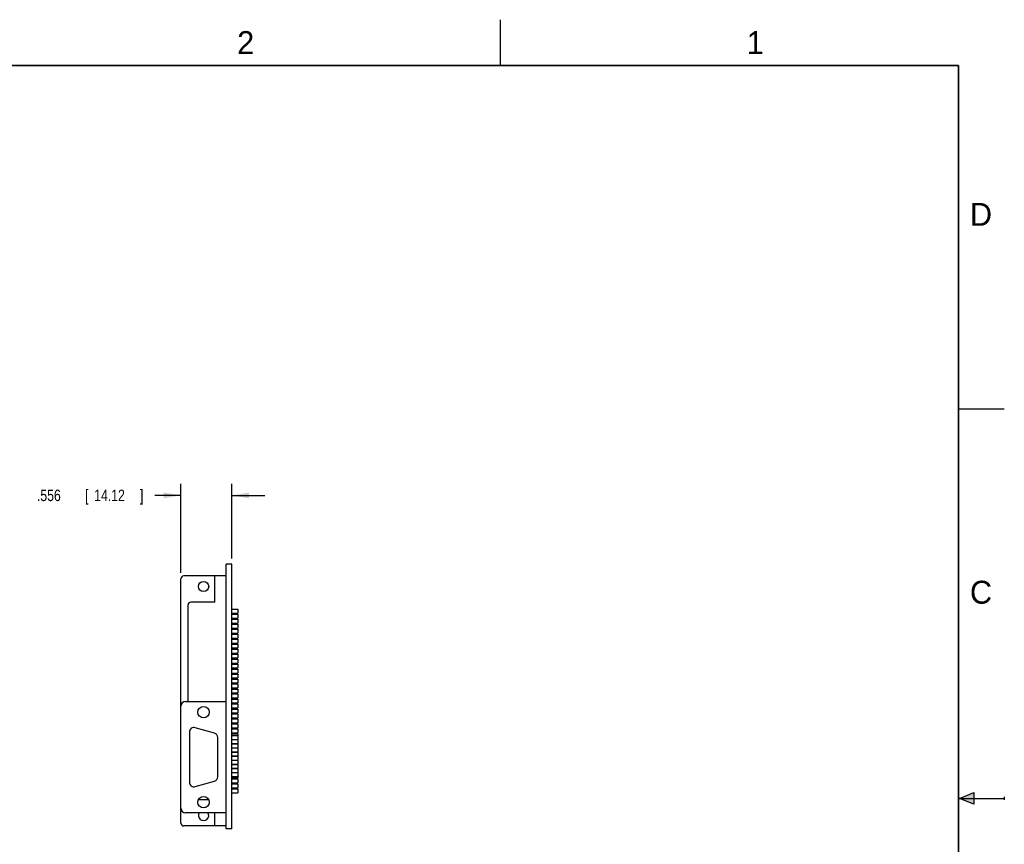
# Model space of a CAD drawing. Header units: inches. Extents: x 0 to 22, y 0 to 17.
# Tile 8 of 8: x 11.3 to 22, y 8 to 17. Entities that reach past the tile are written whole.
import ezdxf

# ---------------------------------------------------------------- set-up
doc = ezdxf.new("R2010")
doc.units = ezdxf.units.IN
doc.header["$LTSCALE"] = 1.21
doc.header["$MEASUREMENT"] = 0
doc.layers.get('0').update_dxf_attribs({"linetype": 'CONTINUOUS'})
doc.layers.add('DIMENSIONS', color=7, linetype='CONTINUOUS')
doc.styles.get("Standard").update_dxf_attribs({"font": 'txt', "width": 0.8})
doc.dimstyles.new('DIMSTYLE_2', dxfattribs={"dimtxt": 0.125, "dimasz": 0.1875, "dimexe": 0.18, "dimexo": 0.0625, "dimgap": 0.09, "dimtad": 0, "dimtih": 1, "dimtoh": 1, "dimdec": 3, "dimzin": 4, "dimdsep": 46, "dimtxsty": 'STANDARD', "dimblk": '_FILLED', "dimblk1": '_FILLED', "dimblk2": '_FILLED', "dimcen": 0.09, "dimadec": 0, "dimazin": 0, "dimtp": 0.01, "dimtm": 0.01, "dimtfac": 1, "dimtdec": 3, "dimtofl": 0, "dimtmove": 0, "dimatfit": 3, "dimldrblk": '_FILLED', "dimfxl": 1, "dimtolj": 1, "dimtzin": 4, "dimarcsym": 0})

# ---------------------------------------------------------------- blocks, each defined once
blk = doc.blocks.new('_FILLED')
at = {"color": 0, "linetype": 'BYBLOCK'}
blk.add_solid([(0, 0), (-1, 0.167), (-1, -0.167)], dxfattribs=at)
blk = doc.blocks.new('*D1')
at = {"layer": 'DIMENSIONS', "color": 2, "linetype": 'CONTINUOUS'}
for p, q in [((13.011, 10.96), (13.011, 11.932)), ((13.567, 11.12), (13.567, 11.932)), ((13.011, 11.807), (12.726, 11.807)), ((13.567, 11.807), (13.927, 11.807))]:
    blk.add_line(p, q, dxfattribs=at)
at = {"layer": 'DIMENSIONS', "color": 2, "linetype": 'CONTINUOUS', "xscale": 0.1875, "yscale": 0.1875, "zscale": 0.1875}
blk.add_blockref('_FILLED', (13.011, 11.807), dxfattribs=at)
at = {"layer": 'DIMENSIONS', "color": 2, "linetype": 'CONTINUOUS', "xscale": 0.1875, "yscale": 0.1875, "zscale": 0.1875, "rotation": 180}
blk.add_blockref('_FILLED', (13.567, 11.807), dxfattribs=at)
at = {"layer": 'DIMENSIONS', "color": 2, "linetype": 'CONTINUOUS', "width": 0.8}
for s, p in [('.556', (11.439, 11.745)), ('[', (11.964, 11.745)), ('14.12', (12.064, 11.745)), (']', (12.564, 11.745))]:
    blk.add_text(s, height=0.125, dxfattribs=at).set_placement(p)

msp = doc.modelspace()

# ---------------------------------------------------------------- hatches: boundary and pattern name
at = {"linetype": 'CONTINUOUS'}
msp.add_hatch(color=2, dxfattribs=at).paths.add_polyline_path([(21.6663, 8.5625), (21.6663, 8.4375), (21.51, 8.5)])

# ---------------------------------------------------------------- linework, layer by layer
at = {"color": 2, "linetype": 'CONTINUOUS'}
for p, q in [((16.5, 16.5), (16.5, 17)), ((22, 12.75), (21.5, 12.75)), ((21.51, 8.5), (21.6663, 8.5625)), ((21.51, 8.5), (22, 8.5)), ((21.6663, 8.4375), (21.51, 8.5)), ((21.6663, 8.5625), (21.6663, 8.4375)), ((22, 8.515), (22, 8.485))]:
    msp.add_line(p, q, dxfattribs=at)
at = {"color": 7, "linetype": 'CONTINUOUS'}
for p, q in [((13.5053, 8.1683), (13.5053, 11.0573)), ((13.5673, 11.0573), (13.5053, 11.0573)), ((13.5673, 8.1683), (13.5673, 11.0573)), ((13.0113, 8.2283), (13.0113, 10.8973)), ((13.5053, 10.9273), (13.0413, 10.9273)), ((13.3803, 10.6418), (13.3803, 10.9273)), ((13.0883, 9.5558), (13.0883, 10.6118)), ((13.3803, 10.6418), (13.1183, 10.6418)), ((13.5673, 10.5653), (13.6303, 10.5653)), ((13.6303, 10.5653), (13.6303, 10.5223)), ((13.5673, 10.5223), (13.6303, 10.5223)), ((13.5673, 10.5113), (13.6303, 10.5113)), ((13.5673, 10.4683), (13.6303, 10.4683)), ((13.5673, 10.4563), (13.6303, 10.4563)), ((13.6303, 10.5113), (13.6303, 10.4683)), ((13.6303, 10.4563), (13.6303, 10.4133)), ((13.5673, 10.4133), (13.6303, 10.4133)), ((13.5673, 10.4023), (13.6303, 10.4023)), ((13.5673, 10.3593), (13.6303, 10.3593)), ((13.5673, 10.3473), (13.6303, 10.3473)), ((13.6303, 10.4023), (13.6303, 10.3593)), ((13.6303, 10.3473), (13.6303, 10.3043)), ((13.5673, 10.3043), (13.6303, 10.3043)), ((13.5673, 10.2933), (13.6303, 10.2933)), ((13.5673, 10.2503), (13.6303, 10.2503)), ((13.5673, 10.2383), (13.6303, 10.2383)), ((13.6303, 10.2933), (13.6303, 10.2503)), ((13.6303, 10.2383), (13.6303, 10.1953)), ((13.5673, 10.1953), (13.6303, 10.1953)), ((13.5673, 10.1843), (13.6303, 10.1843)), ((13.5673, 10.1413), (13.6303, 10.1413)), ((13.5673, 10.1293), (13.6303, 10.1293)), ((13.6303, 10.1843), (13.6303, 10.1413)), ((13.6303, 10.1293), (13.6303, 10.0863)), ((13.5673, 10.0863), (13.6303, 10.0863)), ((13.5673, 10.0753), (13.6303, 10.0753)), ((13.5673, 10.0323), (13.6303, 10.0323)), ((13.5673, 10.0203), (13.6303, 10.0203)), ((13.6303, 10.0753), (13.6303, 10.0323)), ((13.6303, 10.0203), (13.6303, 9.9773)), ((13.5673, 9.9773), (13.6303, 9.9773)), ((13.5673, 9.9663), (13.6303, 9.9663)), ((13.5673, 9.9233), (13.6303, 9.9233)), ((13.5673, 9.9113), (13.6303, 9.9113)), ((13.6303, 9.9663), (13.6303, 9.9233)), ((13.6303, 9.9113), (13.6303, 9.8683)), ((13.5673, 9.8683), (13.6303, 9.8683)), ((13.5673, 9.8573), (13.6303, 9.8573)), ((13.5673, 9.8143), (13.6303, 9.8143)), ((13.5673, 9.8023), (13.6303, 9.8023)), ((13.6303, 9.8573), (13.6303, 9.8143)), ((13.6303, 9.8023), (13.6303, 9.7593)), ((13.5673, 9.7593), (13.6303, 9.7593)), ((13.5673, 9.7483), (13.6303, 9.7483)), ((13.5673, 9.7053), (13.6303, 9.7053)), ((13.5673, 9.6933), (13.6303, 9.6933)), ((13.6303, 9.7483), (13.6303, 9.7053)), ((13.6303, 9.6933), (13.6303, 9.6503)), ((13.5673, 9.6503), (13.6303, 9.6503)), ((13.5673, 9.6393), (13.6303, 9.6393)), ((13.5673, 9.5963), (13.6303, 9.5963)), ((13.5673, 9.5843), (13.6303, 9.5843)), ((13.6303, 9.6393), (13.6303, 9.5963)), ((13.6303, 9.5843), (13.6303, 9.5413)), ((13.0613, 9.5558), (13.5053, 9.5558)), ((13.5673, 9.5413), (13.6303, 9.5413)), ((13.5673, 9.5303), (13.6303, 9.5303)), ((13.5673, 9.4873), (13.6303, 9.4873)), ((13.5673, 9.4753), (13.6303, 9.4753)), ((13.6303, 9.5303), (13.6303, 9.4873)), ((13.6303, 9.4753), (13.6303, 9.4323)), ((13.5673, 9.4323), (13.6303, 9.4323)), ((13.5673, 9.4213), (13.6303, 9.4213)), ((13.5673, 9.3783), (13.6303, 9.3783)), ((13.5673, 9.3663), (13.6303, 9.3663)), ((13.6303, 9.4213), (13.6303, 9.3783)), ((13.6303, 9.3663), (13.6303, 9.3233)), ((13.3773, 9.2118), (13.1663, 9.2708)), ((13.5673, 9.3233), (13.6303, 9.3233)), ((13.5673, 9.3123), (13.6303, 9.3123)), ((13.5673, 9.2693), (13.6303, 9.2693)), ((13.5673, 9.2573), (13.6303, 9.2573)), ((13.6303, 9.3123), (13.6303, 9.2693)), ((13.6303, 9.2573), (13.6303, 9.2143)), ((13.1028, 9.2227), (13.1028, 8.676)), ((13.4138, 8.735), (13.4138, 9.1637)), ((13.5673, 9.2143), (13.6303, 9.2143)), ((13.5673, 9.2033), (13.6303, 9.2033)), ((13.5673, 9.1858), (13.6303, 9.1858)), ((13.5673, 9.1428), (13.6303, 9.1428)), ((13.5673, 9.1408), (13.6303, 9.1408)), ((13.6303, 9.2033), (13.6303, 9.0978)), ((13.5673, 9.0978), (13.6303, 9.0978)), ((13.5673, 9.0958), (13.6303, 9.0958)), ((13.5673, 9.0528), (13.6303, 9.0528)), ((13.5673, 9.0513), (13.6303, 9.0513)), ((13.5673, 9.0508), (13.6303, 9.0508)), ((13.6303, 9.0958), (13.6303, 9.0513)), ((13.6303, 9.0508), (13.6303, 8.8278)), ((13.5673, 9.0078), (13.6303, 9.0078)), ((13.5673, 9.0058), (13.6303, 9.0058)), ((13.5673, 8.9628), (13.6303, 8.9628)), ((13.5673, 8.9608), (13.6303, 8.9608)), ((13.5673, 8.9178), (13.6303, 8.9178)), ((13.5673, 8.9158), (13.6303, 8.9158)), ((13.5673, 8.8728), (13.6303, 8.8728)), ((13.5673, 8.8708), (13.6303, 8.8708)), ((13.5673, 8.8278), (13.6303, 8.8278)), ((13.5673, 8.8258), (13.6303, 8.8258)), ((13.6303, 8.8258), (13.6303, 8.7243)), ((13.5673, 8.7828), (13.6303, 8.7828)), ((13.5673, 8.7808), (13.6303, 8.7808)), ((13.5673, 8.7378), (13.6303, 8.7378)), ((13.5673, 8.7243), (13.6303, 8.7243)), ((13.5673, 8.7123), (13.6303, 8.7123)), ((13.6303, 8.7123), (13.6303, 8.6693)), ((13.1663, 8.6278), (13.3773, 8.6868)), ((13.5673, 8.6693), (13.6303, 8.6693)), ((13.5673, 8.6583), (13.6303, 8.6583)), ((13.5673, 8.6153), (13.6303, 8.6153)), ((13.5673, 8.6033), (13.6303, 8.6033)), ((13.6303, 8.6583), (13.6303, 8.6153)), ((13.6303, 8.6033), (13.6303, 8.5603)), ((13.5673, 8.5603), (13.6303, 8.5603)), ((13.3148, 8.4838), (13.2018, 8.4838)), ((13.5053, 8.3428), (13.0613, 8.3428)), ((13.3803, 8.1983), (13.3803, 8.3428)), ((13.5053, 8.1983), (13.0413, 8.1983)), ((13.5673, 8.1683), (13.5053, 8.1683))]:
    msp.add_line(p, q, dxfattribs=at)
at = {"color": 7, "linetype": 'CONTINUOUS', "const_width": 0.02}
for points in [[(21.5, 16.5), (0.5, 16.5)], [(21.5, 0.5), (21.5, 16.5)]]:
    msp.add_lwpolyline(points, dxfattribs=at)
at = {"color": 7, "linetype": 'CONTINUOUS'}
for centre, radius in [((13.2583, 10.8128), 0.056), ((13.2583, 9.4413), 0.0625), ((13.2583, 8.4573), 0.0625)]:
    msp.add_circle(centre, radius, dxfattribs=at)
for centre, radius, start, end in [((13.0413, 10.8973), 0.03, 90, 180), ((13.1183, 10.6118), 0.03, 90, 180), ((13.0613, 9.5058), 0.05, 90, 180), ((13.1528, 9.2227), 0.05, 74.3779, 180), ((13.3638, 9.1637), 0.05, 0, 74.3779), ((13.3638, 8.735), 0.05, 285.6221, 360), ((13.1528, 8.676), 0.05, 180, 285.6221), ((13.0613, 8.3928), 0.05, 180, 270), ((13.2583, 8.3128), 0.056, 147.4294, 32.5706), ((13.0413, 8.2283), 0.03, 180, 270)]:
    msp.add_arc(centre, radius, start, end, dxfattribs=at)

# ---------------------------------------------------------------- texts
at = {"color": 2, "linetype": 'CONTINUOUS'}
for s, p in [('2', (13.625, 16.625)), ('1', (19.1875, 16.625)), ('D', (21.625, 14.75)), ('C', (21.625, 10.625))]:
    msp.add_text(s, height=0.25, dxfattribs=at).set_placement(p)

# ---------------------------------------------------------------- dimensions: what is measured, and where the dimension line sits
at = {"layer": 'DIMENSIONS', "color": 2, "linetype": 'CONTINUOUS'}
dim = msp.add_linear_dim(base=(13.0113, 11.8073), p1=(13.5673, 11.1198), p2=(13.0113, 10.9598), angle=180, dimstyle='DIMSTYLE_2', dxfattribs=at)
dim.commit()
dim.dimension.update_dxf_attribs({"geometry": '*D1', "text_midpoint": (12.0512, 11.8073), "dimtype": 160})

doc.saveas('drawing.dxf')
